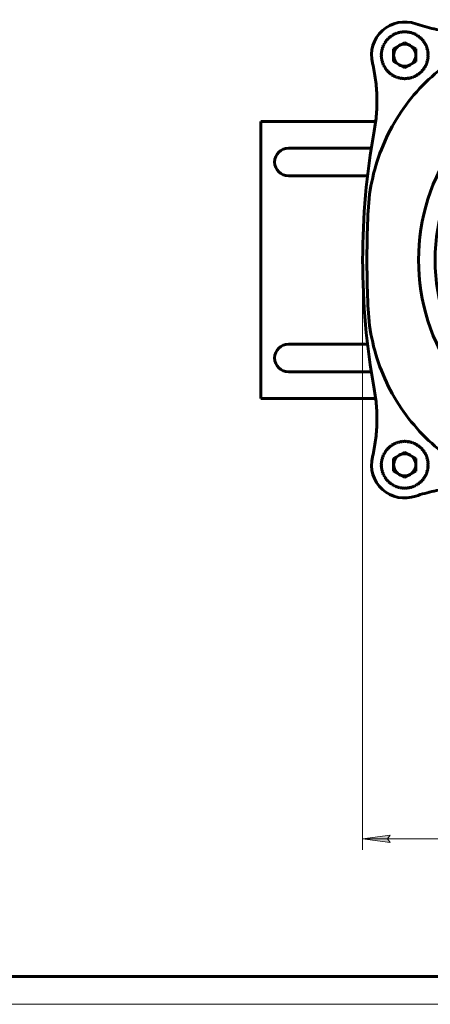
# Model space of a CAD drawing. Header units: millimetres. Extents: x 0 to 841, y 0 to 594.
# Tile 2 of 17: x 210 to 284, y 0 to 178. Entities that reach past the tile are written whole.
import ezdxf

# ---------------------------------------------------------------- set-up
doc = ezdxf.new("R2010")
doc.units = ezdxf.units.MM
doc.linetypes.add('K5LT_BASIC', pattern=[0])
doc.linetypes.add('K5LT_THIN', pattern=[0])
doc.layers.add('Системный слой', color=7, linetype='Continuous')
doc.layers.add('Системный слой (1)', color=251, linetype='Continuous', true_color=0x6c6c6c)
doc.styles.add('KDIMTEXTSTYLE', font='txt', dxfattribs={"width": 0.96, "oblique": 15, "height": 5})
doc.styles.add('KTEXTSTYLE', font='txt', dxfattribs={"width": 0.96, "height": 5})
doc.dimstyles.new('KDIMSTYLE (1.00)', dxfattribs={"dimtxt": 5, "dimasz": 1, "dimexe": 2, "dimexo": 0, "dimgap": 1, "dimtad": 1, "dimtxsty": 'KDIMTEXTSTYLE', "dimsah": 1, "dimcen": 0, "dimdle": 1, "dimadec": 0, "dimazin": 0, "dimtfac": 0.667, "dimtmove": 0, "dimatfit": 3, "dimfxl": 1, "dimtvp": 1, "dimtolj": 1, "dimtzin": 0, "dimarcsym": 0})

# ---------------------------------------------------------------- blocks, each defined once
blk = doc.blocks.new('U63')
at = {"layer": 'Системный слой (1)', "color": 143, "linetype": 'K5LT_BASIC', "lineweight": 60, "true_color": 0x33acca}
for start, end in [(90, 129.3272), (140.6728, 219.3272), (230.6728, 270)]:
    blk.add_arc((318.82, 134.47), 33.5, start, end, dxfattribs=at)
blk = doc.blocks.new('D5')
at = {"layer": 'Системный слой (1)'}
for points in [[(272.22, 29.9), (277.22, 30.56), (276.72, 29.9), (277.22, 29.24)], [(384.04, 29.9), (379.04, 30.56), (379.54, 29.9), (379.04, 29.24)]]:
    blk.add_hatch(color=7, dxfattribs=at).paths.add_polyline_path(points)
at = {"layer": 'Системный слой (1)', "color": 7, "linetype": 'K5LT_THIN', "lineweight": 18, "true_color": 0xffffff}
for p, q in [((272.22, 134.47), (272.22, 27.9)), ((384.04, 134.29), (384.04, 27.9)), ((272.22, 29.9), (277.22, 30.56)), ((277.22, 30.56), (276.72, 29.9)), ((379.54, 29.9), (379.04, 30.56)), ((379.04, 30.56), (384.04, 29.9)), ((277.22, 29.24), (272.22, 29.9)), ((272.22, 29.9), (384.04, 29.9)), ((276.72, 29.9), (277.22, 29.24)), ((384.04, 29.9), (379.04, 29.24)), ((379.04, 29.24), (379.54, 29.9))]:
    blk.add_line(p, q, dxfattribs=at)
blk.add_wipeout([(323.52, 30.9), (323.52, 38.28), (332.38, 38.28), (332.38, 30.9)]).dxf.layer = 'Системный слой (1)'
at = {"layer": 'Системный слой (1)', "color": 7, "insert": (323.52, 37.49), "char_height": 5, "attachment_point": 1, "style": 'KTEXTSTYLE'}
blk.add_mtext('\\fArial|b0|c204|p34;\\H5.0;\\W1.000;\\Q15;\\fGOST Type AU|b0|i0|c204|p34;\\Q15;\\W0.960;112', dxfattribs=at)
blk = doc.blocks.new('KDIMARROW_01')
at = {"layer": 'Системный слой'}
blk.add_hatch(color=0, dxfattribs=at).paths.add_polyline_path([(-5, -0.66), (0, 0), (-5, 0.66), (-4.5, 0)])
at = {"layer": 'Системный слой', "color": 0, "linetype": 'K5LT_THIN', "lineweight": 18}
for p, q in [((-4.5, 0), (-5, 0.66)), ((-5, 0.66), (0, 0)), ((0, 0), (-5, -0.66)), ((-5, -0.66), (-4.5, 0))]:
    blk.add_line(p, q, dxfattribs=at)
at = {"layer": 'Системный слой (1)', "color": 0, "linetype": 'K5LT_THIN', "lineweight": 18}
blk.add_line((318.82, 471.12), (317.82, 471.12), dxfattribs=at)
blk = doc.blocks.new('U121')
at = {"color": 143, "linetype": 'K5LT_BASIC', "lineweight": 60, "true_color": 0x33acca}
blk.add_line((836, 5), (20, 5), dxfattribs=at)
at = {"color": 7, "linetype": 'K5LT_THIN', "lineweight": 18, "true_color": 0xffffff}
blk.add_line((841, 0), (0, 0), dxfattribs=at)

msp = doc.modelspace()

# ---------------------------------------------------------------- linework, layer by layer
at = {"layer": 'Системный слой (1)', "color": 143, "linetype": 'K5LT_BASIC', "lineweight": 60, "true_color": 0x33acca}
for p, q in [((276.685, 174.341), (276.723, 174.308)), ((276.845, 174.436), (276.811, 174.472)), ((276.99, 174.574), (276.845, 174.436)), ((276.955, 174.611), (276.99, 174.574)), ((277.123, 174.691), (277.092, 174.73)), ((277.28, 174.816), (277.123, 174.691)), ((277.248, 174.855), (277.28, 174.816)), ((277.423, 174.92), (277.395, 174.961)), ((277.59, 175.03), (277.423, 174.92)), ((277.562, 175.071), (277.59, 175.03)), ((277.742, 175.121), (277.718, 175.165)), ((277.918, 175.215), (277.742, 175.121)), ((277.894, 175.259), (277.918, 175.215)), ((278.077, 175.292), (278.057, 175.338)), ((278.261, 175.371), (278.077, 175.292)), ((278.241, 175.417), (278.261, 175.371)), ((278.427, 175.433), (278.411, 175.48)), ((278.617, 175.495), (278.427, 175.433)), ((278.601, 175.542), (278.617, 175.495)), ((278.787, 175.542), (278.776, 175.59)), ((278.982, 175.586), (278.787, 175.542)), ((278.971, 175.635), (278.982, 175.586)), ((279.157, 175.618), (279.15, 175.667)), ((279.355, 175.645), (279.157, 175.618)), ((279.348, 175.694), (279.355, 175.645)), ((279.531, 175.661), (279.529, 175.71)), ((279.731, 175.67), (279.531, 175.661)), ((279.729, 175.719), (279.731, 175.67)), ((279.908, 175.67), (279.91, 175.719)), ((280.108, 175.661), (279.908, 175.67)), ((280.11, 175.71), (280.108, 175.661)), ((280.284, 175.645), (280.291, 175.694)), ((280.482, 175.618), (280.284, 175.645)), ((280.489, 175.667), (280.482, 175.618)), ((280.656, 175.586), (280.667, 175.635)), ((280.851, 175.542), (280.656, 175.586)), ((280.862, 175.59), (280.851, 175.542)), ((281.022, 175.495), (281.037, 175.542)), ((281.212, 175.433), (281.022, 175.495)), ((281.227, 175.48), (281.212, 175.433)), ((281.378, 175.371), (281.397, 175.417)), ((281.562, 175.292), (281.378, 175.371)), ((281.581, 175.338), (281.562, 175.292)), ((281.721, 175.215), (281.745, 175.259)), ((281.897, 175.121), (281.721, 175.215)), ((281.921, 175.165), (281.897, 175.121)), ((282.049, 175.03), (282.077, 175.071)), ((282.216, 174.92), (282.049, 175.03)), ((282.243, 174.961), (282.216, 174.92)), ((282.359, 174.816), (282.39, 174.855)), ((282.515, 174.691), (282.359, 174.816)), ((282.547, 174.73), (282.515, 174.691)), ((282.649, 174.574), (282.683, 174.611)), ((282.793, 174.436), (282.649, 174.574)), ((282.828, 174.472), (282.793, 174.436)), ((282.916, 174.308), (282.953, 174.341)), ((275.798, 172.684), (275.745, 172.491)), ((275.75, 172.697), (275.798, 172.684)), ((275.853, 172.852), (275.806, 172.87)), ((275.923, 173.039), (275.853, 172.852)), ((275.877, 173.057), (275.923, 173.039)), ((275.993, 173.202), (275.948, 173.224)), ((276.08, 173.382), (275.993, 173.202)), ((276.035, 173.404), (276.08, 173.382)), ((276.164, 173.538), (276.121, 173.564)), ((276.266, 173.71), (276.164, 173.538)), ((276.223, 173.736), (276.266, 173.71)), ((276.364, 173.858), (276.323, 173.887)), ((276.481, 174.019), (276.364, 173.858)), ((276.441, 174.049), (276.481, 174.019)), ((276.592, 174.158), (276.554, 174.191)), ((276.723, 174.308), (276.592, 174.158)), ((279.819, 173.78), (277.819, 172.625)), ((277.819, 172.625), (277.819, 170.316)), ((281.819, 172.625), (279.819, 173.78)), ((281.819, 170.316), (281.819, 172.625)), ((283.047, 174.158), (282.916, 174.308)), ((283.085, 174.191), (283.047, 174.158)), ((283.157, 174.019), (283.198, 174.049)), ((283.275, 173.858), (283.157, 174.019)), ((283.315, 173.887), (283.275, 173.858)), ((283.372, 173.71), (283.415, 173.736)), ((283.475, 173.538), (283.372, 173.71)), ((283.518, 173.564), (283.475, 173.538)), ((283.559, 173.382), (283.604, 173.404)), ((283.646, 173.202), (283.559, 173.382)), ((283.691, 173.224), (283.646, 173.202)), ((283.715, 173.039), (283.762, 173.057)), ((283.786, 172.852), (283.715, 173.039)), ((283.832, 172.87), (283.786, 172.852)), ((283.84, 172.684), (283.888, 172.697)), ((283.893, 172.491), (283.84, 172.684)), ((275.57, 171.57), (275.62, 171.57)), ((275.62, 171.37), (275.57, 171.37)), ((275.628, 171.747), (275.579, 171.752)), ((275.579, 171.189), (275.628, 171.194)), ((275.597, 171.951), (275.646, 171.946)), ((275.646, 170.994), (275.597, 170.99)), ((275.62, 171.57), (275.62, 171.37)), ((275.67, 172.122), (275.621, 172.131)), ((275.621, 170.81), (275.67, 170.819)), ((275.646, 171.946), (275.628, 171.747)), ((275.628, 171.194), (275.646, 170.994)), ((275.657, 172.327), (275.706, 172.319)), ((275.706, 172.319), (275.67, 172.122)), ((275.67, 170.819), (275.706, 170.622)), ((275.745, 172.491), (275.697, 172.504)), ((283.942, 172.504), (283.893, 172.491)), ((283.933, 172.319), (283.982, 172.327)), ((283.969, 172.122), (283.933, 172.319)), ((283.933, 170.622), (283.969, 170.819)), ((284.018, 172.131), (283.969, 172.122)), ((283.969, 170.819), (284.018, 170.81)), ((283.992, 171.946), (284.042, 171.951)), ((284.01, 171.747), (283.992, 171.946)), ((283.992, 170.994), (284.01, 171.194)), ((284.042, 170.99), (283.992, 170.994)), ((284.06, 171.752), (284.01, 171.747)), ((284.01, 171.194), (284.06, 171.189)), ((284.018, 171.37), (284.018, 171.57)), ((284.018, 171.57), (284.068, 171.57)), ((284.068, 171.37), (284.018, 171.37)), ((275.706, 170.622), (275.657, 170.613)), ((275.697, 170.436), (275.745, 170.45)), ((275.745, 170.45), (275.798, 170.257)), ((275.798, 170.257), (275.75, 170.244)), ((275.806, 170.071), (275.853, 170.089)), ((275.853, 170.089), (275.923, 169.901)), ((275.923, 169.901), (275.877, 169.884)), ((275.948, 169.717), (275.993, 169.739)), ((275.993, 169.739), (276.08, 169.559)), ((276.08, 169.559), (276.035, 169.537)), ((276.121, 169.377), (276.164, 169.403)), ((276.164, 169.403), (276.266, 169.231)), ((276.266, 169.231), (276.223, 169.205)), ((276.323, 169.054), (276.364, 169.083)), ((276.364, 169.083), (276.481, 168.922)), ((277.819, 170.316), (279.819, 169.161)), ((279.819, 169.161), (281.819, 170.316)), ((283.157, 168.922), (283.275, 169.083)), ((283.275, 169.083), (283.315, 169.054)), ((283.372, 169.231), (283.475, 169.403)), ((283.415, 169.205), (283.372, 169.231)), ((283.475, 169.403), (283.518, 169.377)), ((283.559, 169.559), (283.646, 169.739)), ((283.604, 169.537), (283.559, 169.559)), ((283.646, 169.739), (283.691, 169.717)), ((283.715, 169.901), (283.786, 170.089)), ((283.762, 169.884), (283.715, 169.901)), ((283.786, 170.089), (283.832, 170.071)), ((283.84, 170.257), (283.893, 170.45)), ((283.888, 170.244), (283.84, 170.257)), ((283.893, 170.45), (283.942, 170.436)), ((283.982, 170.613), (283.933, 170.622)), ((276.481, 168.922), (276.441, 168.892)), ((276.554, 168.75), (276.592, 168.783)), ((276.592, 168.783), (276.723, 168.633)), ((276.723, 168.633), (276.685, 168.6)), ((276.811, 168.469), (276.845, 168.505)), ((276.845, 168.505), (276.99, 168.366)), ((276.99, 168.366), (276.955, 168.33)), ((277.092, 168.211), (277.123, 168.25)), ((277.123, 168.25), (277.28, 168.125)), ((277.28, 168.125), (277.248, 168.086)), ((277.395, 167.98), (277.423, 168.021)), ((277.423, 168.021), (277.59, 167.911)), ((277.59, 167.911), (277.562, 167.869)), ((277.718, 167.776), (277.742, 167.82)), ((277.742, 167.82), (277.918, 167.726)), ((277.918, 167.726), (277.894, 167.682)), ((278.057, 167.603), (278.077, 167.649)), ((278.077, 167.649), (278.261, 167.57)), ((278.261, 167.57), (278.241, 167.524)), ((278.411, 167.46), (278.427, 167.508)), ((278.427, 167.508), (278.617, 167.446)), ((278.617, 167.446), (278.601, 167.399)), ((278.776, 167.35), (278.787, 167.399)), ((278.787, 167.399), (278.982, 167.355)), ((278.982, 167.355), (278.971, 167.306)), ((279.15, 167.273), (279.157, 167.323)), ((279.157, 167.323), (279.355, 167.296)), ((279.355, 167.296), (279.348, 167.247)), ((279.529, 167.23), (279.531, 167.28)), ((279.531, 167.28), (279.731, 167.271)), ((279.731, 167.271), (279.729, 167.221)), ((279.908, 167.271), (280.108, 167.28)), ((279.91, 167.221), (279.908, 167.271)), ((280.108, 167.28), (280.11, 167.23)), ((280.284, 167.296), (280.482, 167.323)), ((280.291, 167.247), (280.284, 167.296)), ((280.482, 167.323), (280.489, 167.273)), ((280.656, 167.355), (280.851, 167.399)), ((280.667, 167.306), (280.656, 167.355)), ((280.851, 167.399), (280.862, 167.35)), ((281.022, 167.446), (281.212, 167.508)), ((281.037, 167.399), (281.022, 167.446)), ((281.212, 167.508), (281.227, 167.46)), ((281.378, 167.57), (281.562, 167.649)), ((281.397, 167.524), (281.378, 167.57)), ((281.562, 167.649), (281.581, 167.603)), ((281.721, 167.726), (281.897, 167.82)), ((281.745, 167.682), (281.721, 167.726)), ((281.897, 167.82), (281.921, 167.776)), ((282.049, 167.911), (282.216, 168.021)), ((282.077, 167.869), (282.049, 167.911)), ((282.216, 168.021), (282.243, 167.98)), ((282.359, 168.125), (282.515, 168.25)), ((282.39, 168.086), (282.359, 168.125)), ((282.515, 168.25), (282.547, 168.211)), ((282.649, 168.366), (282.793, 168.505)), ((282.683, 168.33), (282.649, 168.366)), ((282.793, 168.505), (282.828, 168.469)), ((282.916, 168.633), (283.047, 168.783)), ((282.953, 168.6), (282.916, 168.633)), ((283.047, 168.783), (283.085, 168.75)), ((283.198, 168.892), (283.157, 168.922)), ((253.819, 159.47), (253.819, 109.47)), ((253.819, 159.47), (274.576, 159.47)), ((258.819, 154.67), (273.793, 154.67)), ((273.109, 149.67), (258.819, 149.67)), ((258.819, 119.27), (273.109, 119.27)), ((273.793, 114.27), (258.819, 114.27)), ((253.819, 109.47), (274.576, 109.47)), ((278.241, 101.417), (278.261, 101.371)), ((278.427, 101.433), (278.411, 101.48)), ((278.617, 101.495), (278.427, 101.433)), ((278.601, 101.542), (278.617, 101.495)), ((278.787, 101.542), (278.776, 101.59)), ((278.982, 101.586), (278.787, 101.542)), ((278.971, 101.635), (278.982, 101.586)), ((279.157, 101.618), (279.15, 101.667)), ((279.355, 101.645), (279.157, 101.618)), ((279.348, 101.694), (279.355, 101.645)), ((279.531, 101.661), (279.529, 101.71)), ((279.731, 101.67), (279.531, 101.661)), ((279.729, 101.719), (279.731, 101.67)), ((279.908, 101.67), (279.91, 101.719)), ((280.108, 101.661), (279.908, 101.67)), ((280.11, 101.71), (280.108, 101.661)), ((280.284, 101.645), (280.291, 101.694)), ((280.482, 101.618), (280.284, 101.645)), ((280.489, 101.667), (280.482, 101.618)), ((280.656, 101.586), (280.667, 101.635)), ((280.851, 101.542), (280.656, 101.586)), ((280.862, 101.59), (280.851, 101.542)), ((281.022, 101.495), (281.037, 101.542)), ((281.212, 101.433), (281.022, 101.495)), ((281.227, 101.48), (281.212, 101.433)), ((281.378, 101.371), (281.397, 101.417)), ((276.266, 99.71), (276.164, 99.538)), ((276.223, 99.736), (276.266, 99.71)), ((276.364, 99.858), (276.323, 99.887)), ((276.481, 100.019), (276.364, 99.858)), ((276.441, 100.049), (276.481, 100.019)), ((276.592, 100.158), (276.554, 100.191)), ((276.723, 100.308), (276.592, 100.158)), ((276.685, 100.341), (276.723, 100.308)), ((276.845, 100.436), (276.811, 100.472)), ((276.99, 100.574), (276.845, 100.436)), ((276.955, 100.611), (276.99, 100.574)), ((277.123, 100.691), (277.092, 100.73)), ((277.28, 100.816), (277.123, 100.691)), ((277.248, 100.855), (277.28, 100.816)), ((277.423, 100.92), (277.395, 100.961)), ((277.59, 101.03), (277.423, 100.92)), ((277.562, 101.071), (277.59, 101.03)), ((277.742, 101.121), (277.718, 101.165)), ((277.918, 101.215), (277.742, 101.121)), ((279.819, 99.78), (277.819, 98.625)), ((277.894, 101.259), (277.918, 101.215)), ((278.077, 101.292), (278.057, 101.338)), ((278.261, 101.371), (278.077, 101.292)), ((281.819, 98.625), (279.819, 99.78)), ((281.562, 101.292), (281.378, 101.371)), ((281.581, 101.338), (281.562, 101.292)), ((281.721, 101.215), (281.745, 101.259)), ((281.897, 101.121), (281.721, 101.215)), ((281.921, 101.165), (281.897, 101.121)), ((282.049, 101.03), (282.077, 101.071)), ((282.216, 100.92), (282.049, 101.03)), ((282.243, 100.961), (282.216, 100.92)), ((282.359, 100.816), (282.39, 100.855)), ((282.515, 100.691), (282.359, 100.816)), ((282.547, 100.73), (282.515, 100.691)), ((282.649, 100.574), (282.683, 100.611)), ((282.793, 100.436), (282.649, 100.574)), ((282.828, 100.472), (282.793, 100.436)), ((282.916, 100.308), (282.953, 100.341)), ((283.047, 100.158), (282.916, 100.308)), ((283.085, 100.191), (283.047, 100.158)), ((283.157, 100.019), (283.198, 100.049)), ((283.275, 99.858), (283.157, 100.019)), ((283.315, 99.887), (283.275, 99.858)), ((283.372, 99.71), (283.415, 99.736)), ((283.475, 99.538), (283.372, 99.71)), ((275.597, 97.951), (275.646, 97.946)), ((275.67, 98.122), (275.621, 98.131)), ((275.646, 97.946), (275.628, 97.747)), ((275.657, 98.327), (275.706, 98.319)), ((275.706, 98.319), (275.67, 98.122)), ((275.745, 98.491), (275.697, 98.504)), ((275.798, 98.684), (275.745, 98.491)), ((275.75, 98.697), (275.798, 98.684)), ((275.853, 98.852), (275.806, 98.87)), ((275.923, 99.039), (275.853, 98.852)), ((275.877, 99.057), (275.923, 99.039)), ((275.993, 99.202), (275.948, 99.224)), ((276.08, 99.382), (275.993, 99.202)), ((276.035, 99.404), (276.08, 99.382)), ((276.164, 99.538), (276.121, 99.564)), ((277.819, 98.625), (277.819, 96.316)), ((281.819, 96.316), (281.819, 98.625)), ((283.518, 99.564), (283.475, 99.538)), ((283.559, 99.382), (283.604, 99.404)), ((283.646, 99.202), (283.559, 99.382)), ((283.691, 99.224), (283.646, 99.202)), ((283.715, 99.039), (283.762, 99.057)), ((283.786, 98.852), (283.715, 99.039)), ((283.832, 98.87), (283.786, 98.852)), ((283.84, 98.684), (283.888, 98.697)), ((283.893, 98.491), (283.84, 98.684)), ((283.942, 98.504), (283.893, 98.491)), ((283.933, 98.319), (283.982, 98.327)), ((283.969, 98.122), (283.933, 98.319)), ((284.018, 98.131), (283.969, 98.122)), ((283.992, 97.946), (284.042, 97.951)), ((284.01, 97.747), (283.992, 97.946)), ((275.57, 97.57), (275.62, 97.57)), ((275.62, 97.37), (275.57, 97.37)), ((275.628, 97.747), (275.579, 97.752)), ((275.579, 97.189), (275.628, 97.194)), ((275.646, 96.994), (275.597, 96.99)), ((275.62, 97.57), (275.62, 97.37)), ((275.621, 96.81), (275.67, 96.819)), ((275.628, 97.194), (275.646, 96.994)), ((275.706, 96.622), (275.657, 96.613)), ((275.67, 96.819), (275.706, 96.622)), ((275.697, 96.436), (275.745, 96.45)), ((275.745, 96.45), (275.798, 96.257)), ((275.798, 96.257), (275.75, 96.244)), ((275.806, 96.071), (275.853, 96.089)), ((275.853, 96.089), (275.923, 95.901)), ((277.819, 96.316), (279.819, 95.161)), ((279.819, 95.161), (281.819, 96.316)), ((283.715, 95.901), (283.786, 96.089)), ((283.786, 96.089), (283.832, 96.071)), ((283.84, 96.257), (283.893, 96.45)), ((283.888, 96.244), (283.84, 96.257)), ((283.893, 96.45), (283.942, 96.436)), ((283.933, 96.622), (283.969, 96.819)), ((283.982, 96.613), (283.933, 96.622)), ((283.969, 96.819), (284.018, 96.81)), ((283.992, 96.994), (284.01, 97.194)), ((284.042, 96.99), (283.992, 96.994)), ((284.06, 97.752), (284.01, 97.747)), ((284.01, 97.194), (284.06, 97.189)), ((284.018, 97.57), (284.068, 97.57)), ((284.018, 97.37), (284.018, 97.57)), ((284.068, 97.37), (284.018, 97.37)), ((275.923, 95.901), (275.877, 95.884)), ((275.948, 95.717), (275.993, 95.739)), ((275.993, 95.739), (276.08, 95.559)), ((276.08, 95.559), (276.035, 95.537)), ((276.121, 95.377), (276.164, 95.403)), ((276.164, 95.403), (276.266, 95.231)), ((276.266, 95.231), (276.223, 95.205)), ((276.323, 95.054), (276.364, 95.083)), ((276.364, 95.083), (276.481, 94.922)), ((276.481, 94.922), (276.441, 94.892)), ((276.554, 94.75), (276.592, 94.783)), ((276.592, 94.783), (276.723, 94.633)), ((276.723, 94.633), (276.685, 94.6)), ((276.811, 94.469), (276.845, 94.505)), ((276.845, 94.505), (276.99, 94.366)), ((276.99, 94.366), (276.955, 94.33)), ((282.649, 94.366), (282.793, 94.505)), ((282.683, 94.33), (282.649, 94.366)), ((282.793, 94.505), (282.828, 94.469)), ((282.916, 94.633), (283.047, 94.783)), ((282.953, 94.6), (282.916, 94.633)), ((283.047, 94.783), (283.085, 94.75)), ((283.157, 94.922), (283.275, 95.083)), ((283.198, 94.892), (283.157, 94.922)), ((283.275, 95.083), (283.315, 95.054)), ((283.372, 95.231), (283.475, 95.403)), ((283.415, 95.205), (283.372, 95.231)), ((283.475, 95.403), (283.518, 95.377)), ((283.559, 95.559), (283.646, 95.739)), ((283.604, 95.537), (283.559, 95.559)), ((283.646, 95.739), (283.691, 95.717)), ((283.762, 95.884), (283.715, 95.901)), ((277.092, 94.211), (277.123, 94.25)), ((277.123, 94.25), (277.28, 94.125)), ((277.28, 94.125), (277.248, 94.086)), ((277.395, 93.98), (277.423, 94.021)), ((277.423, 94.021), (277.59, 93.911)), ((277.59, 93.911), (277.562, 93.869)), ((277.718, 93.776), (277.742, 93.82)), ((277.742, 93.82), (277.918, 93.726)), ((277.918, 93.726), (277.894, 93.682)), ((278.057, 93.603), (278.077, 93.649)), ((278.077, 93.649), (278.261, 93.57)), ((278.261, 93.57), (278.241, 93.524)), ((278.411, 93.46), (278.427, 93.508)), ((278.427, 93.508), (278.617, 93.446)), ((278.617, 93.446), (278.601, 93.399)), ((278.776, 93.35), (278.787, 93.399)), ((278.787, 93.399), (278.982, 93.355)), ((278.982, 93.355), (278.971, 93.306)), ((279.15, 93.273), (279.157, 93.323)), ((279.157, 93.323), (279.355, 93.296)), ((279.355, 93.296), (279.348, 93.247)), ((279.529, 93.23), (279.531, 93.28)), ((279.531, 93.28), (279.731, 93.271)), ((279.731, 93.271), (279.729, 93.221)), ((279.908, 93.271), (280.108, 93.28)), ((279.91, 93.221), (279.908, 93.271)), ((280.108, 93.28), (280.11, 93.23)), ((280.284, 93.296), (280.482, 93.323)), ((280.291, 93.247), (280.284, 93.296)), ((280.482, 93.323), (280.489, 93.273)), ((280.656, 93.355), (280.851, 93.399)), ((280.667, 93.306), (280.656, 93.355)), ((280.851, 93.399), (280.862, 93.35)), ((281.022, 93.446), (281.212, 93.508)), ((281.037, 93.399), (281.022, 93.446)), ((281.212, 93.508), (281.227, 93.46)), ((281.378, 93.57), (281.562, 93.649)), ((281.397, 93.524), (281.378, 93.57)), ((281.562, 93.649), (281.581, 93.603)), ((281.721, 93.726), (281.897, 93.82)), ((281.745, 93.682), (281.721, 93.726)), ((281.897, 93.82), (281.921, 93.776)), ((282.049, 93.911), (282.216, 94.021)), ((282.077, 93.869), (282.049, 93.911)), ((282.216, 94.021), (282.243, 93.98)), ((282.359, 94.125), (282.515, 94.25)), ((282.39, 94.086), (282.359, 94.125)), ((282.515, 94.25), (282.547, 94.211))]:
    msp.add_line(p, q, dxfattribs=at)
for centre, radius, start, end in [((279.819, 171.47), 6, 70.52406, 193.93096), ((279.819, 171.47), 4.25, 135.06255, 137.50888), ((279.819, 171.47), 4.25, 129.91969, 132.36603), ((279.819, 171.47), 4.25, 124.77683, 127.22317), ((279.819, 171.47), 4.25, 119.63397, 122.08031), ((279.819, 171.47), 4.25, 114.49112, 116.93745), ((279.819, 171.47), 4.25, 109.34826, 111.7946), ((279.819, 171.47), 4.25, 104.2054, 106.65174), ((279.819, 171.47), 4.25, 99.06255, 101.50888), ((279.819, 171.47), 4.25, 93.91969, 96.36603), ((279.819, 171.47), 4.25, 90, 91.22317), ((279.819, 171.47), 4.25, 88.77683, 90), ((279.819, 171.47), 4.25, 83.63397, 86.08031), ((279.819, 171.47), 4.25, 78.49112, 80.93745), ((279.819, 171.47), 4.25, 73.34826, 75.7946), ((279.819, 171.47), 4.25, 68.2054, 70.65174), ((279.819, 171.47), 4.25, 63.06255, 65.50888), ((279.819, 171.47), 4.25, 57.91969, 60.36603), ((279.819, 171.47), 4.25, 52.77683, 55.22317), ((279.819, 171.47), 4.25, 47.63397, 50.08031), ((279.819, 171.47), 4.25, 42.49112, 44.93745), ((279.819, 171.47), 4.25, 160.77683, 163.22317), ((279.819, 171.47), 4.25, 155.63397, 158.08031), ((279.819, 171.47), 4.25, 150.49112, 152.93745), ((279.819, 171.47), 4.25, 145.34826, 147.7946), ((279.819, 171.47), 4.25, 140.2054, 142.65174), ((279.819, 171.47), 4.25, 37.34826, 39.7946), ((279.819, 171.47), 4.25, 32.2054, 34.65174), ((279.819, 171.47), 4.25, 27.06255, 29.50888), ((279.819, 171.47), 4.25, 21.91969, 24.36603), ((279.819, 171.47), 4.25, 16.77683, 19.22317), ((279.819, 171.47), 4.25, 176.2054, 178.65174), ((279.819, 171.47), 4.25, 181.34826, 183.7946), ((279.819, 171.47), 4.25, 171.06255, 173.50888), ((279.819, 171.47), 4.25, 186.49112, 188.93745), ((279.819, 171.47), 4.25, 165.91969, 168.36603), ((279.819, 171.47), 4.25, 11.63397, 14.08031), ((279.819, 171.47), 4.25, 6.49112, 8.93745), ((279.819, 171.47), 4.25, 351.06255, 353.50888), ((279.819, 171.47), 4.25, 1.34826, 3.7946), ((279.819, 171.47), 4.25, 356.2054, 358.65174), ((244.878, 162.803), 30, 13.83796, 13.93096), ((279.819, 171.47), 4.25, 191.63397, 194.08031), ((279.819, 171.47), 4.25, 196.77683, 199.22317), ((279.819, 171.47), 4.25, 201.91969, 204.36603), ((279.819, 171.47), 4.25, 207.06255, 209.50888), ((279.819, 171.47), 4.25, 212.2054, 214.65174), ((279.819, 171.47), 4.25, 325.34826, 327.7946), ((279.819, 171.47), 4.25, 330.49112, 332.93745), ((279.819, 171.47), 4.25, 335.63397, 338.08031), ((279.819, 171.47), 4.25, 340.77683, 343.22317), ((279.819, 171.47), 4.25, 345.91969, 348.36603), ((279.819, 171.47), 4.25, 217.34826, 219.7946), ((279.819, 171.47), 4.25, 222.49112, 224.93745), ((279.819, 171.47), 4.25, 227.63397, 230.08031), ((279.819, 171.47), 4.25, 232.77683, 235.22317), ((279.819, 171.47), 4.25, 237.91969, 240.36603), ((279.819, 171.47), 4.25, 243.06255, 245.50888), ((279.819, 171.47), 4.25, 248.2054, 250.65174), ((279.819, 171.47), 4.25, 253.34826, 255.7946), ((279.819, 171.47), 4.25, 258.49112, 260.93745), ((279.819, 171.47), 4.25, 263.63397, 266.08031), ((279.819, 171.47), 4.25, 268.77683, 270), ((279.819, 171.47), 4.25, 270, 271.22317), ((279.819, 171.47), 4.25, 273.91969, 276.36603), ((279.819, 171.47), 4.25, 279.06255, 281.50888), ((279.819, 171.47), 4.25, 284.2054, 286.65174), ((279.819, 171.47), 4.25, 289.34826, 291.7946), ((279.819, 171.47), 4.25, 294.49112, 296.93745), ((279.819, 171.47), 4.25, 299.63397, 302.08031), ((279.819, 171.47), 4.25, 304.77683, 307.22317), ((279.819, 171.47), 4.25, 309.91969, 312.36603), ((279.819, 171.47), 4.25, 315.06255, 317.50888), ((279.819, 171.47), 4.25, 320.2054, 322.65174), ((402.717, 134.47), 130.497, 169.71316, 190.28684), ((318.819, 134.47), 36.5, 144.46142, 215.53858), ((258.819, 152.17), 2.5, 90, 270), ((258.819, 116.77), 2.5, 90, 270), ((279.819, 97.47), 4.25, 109.34826, 111.7946), ((279.819, 97.47), 4.25, 104.2054, 106.65174), ((279.819, 97.47), 4.25, 99.06255, 101.50888), ((279.819, 97.47), 4.25, 93.91969, 96.36603), ((279.819, 97.47), 4.25, 90, 91.22317), ((279.819, 97.47), 4.25, 88.77683, 90), ((279.819, 97.47), 4.25, 83.63397, 86.08031), ((279.819, 97.47), 4.25, 78.49112, 80.93745), ((279.819, 97.47), 4.25, 73.34826, 75.7946), ((279.819, 97.47), 4.25, 68.2054, 70.65174), ((279.819, 97.47), 4.25, 145.34826, 147.7946), ((279.819, 97.47), 4.25, 140.2054, 142.65174), ((279.819, 97.47), 4.25, 135.06255, 137.50888), ((279.819, 97.47), 4.25, 129.91969, 132.36603), ((279.819, 97.47), 4.25, 124.77683, 127.22317), ((279.819, 97.47), 4.25, 119.63397, 122.08031), ((279.819, 97.47), 4.25, 114.49112, 116.93745), ((279.819, 97.47), 4.25, 63.06255, 65.50888), ((279.819, 97.47), 4.25, 57.91969, 60.36603), ((279.819, 97.47), 4.25, 52.77683, 55.22317), ((279.819, 97.47), 4.25, 47.63397, 50.08031), ((279.819, 97.47), 4.25, 42.49112, 44.93745), ((279.819, 97.47), 4.25, 37.34826, 39.7946), ((279.819, 97.47), 4.25, 32.2054, 34.65174), ((279.819, 97.47), 6, 166.06904, 289.49088), ((244.878, 106.138), 30, 346.06904, 346.16093), ((279.819, 97.47), 4.25, 171.06255, 173.50888), ((279.819, 97.47), 4.25, 165.91969, 168.36603), ((279.819, 97.47), 4.25, 160.77683, 163.22317), ((279.819, 97.47), 4.25, 155.63397, 158.08031), ((279.819, 97.47), 4.25, 150.49112, 152.93745), ((279.819, 97.47), 4.25, 27.06255, 29.50888), ((279.819, 97.47), 4.25, 21.91969, 24.36603), ((279.819, 97.47), 4.25, 16.77683, 19.22317), ((279.819, 97.47), 4.25, 11.63397, 14.08031), ((279.819, 97.47), 4.25, 6.49112, 8.93745), ((279.819, 97.47), 4.25, 176.2054, 178.65174), ((279.819, 97.47), 4.25, 181.34826, 183.7946), ((279.819, 97.47), 4.25, 186.49112, 188.93745), ((279.819, 97.47), 4.25, 191.63397, 194.08031), ((279.819, 97.47), 4.25, 196.77683, 199.22317), ((279.819, 97.47), 4.25, 340.77683, 343.22317), ((279.819, 97.47), 4.25, 345.91969, 348.36603), ((279.819, 97.47), 4.25, 351.06255, 353.50888), ((279.819, 97.47), 4.25, 1.34826, 3.7946), ((279.819, 97.47), 4.25, 356.2054, 358.65174), ((279.819, 97.47), 4.25, 201.91969, 204.36603), ((279.819, 97.47), 4.25, 207.06255, 209.50888), ((279.819, 97.47), 4.25, 212.2054, 214.65174), ((279.819, 97.47), 4.25, 217.34826, 219.7946), ((279.819, 97.47), 4.25, 222.49112, 224.93745), ((279.819, 97.47), 4.25, 227.63397, 230.08031), ((279.819, 97.47), 4.25, 309.91969, 312.36603), ((279.819, 97.47), 4.25, 315.06255, 317.50888), ((279.819, 97.47), 4.25, 320.2054, 322.65174), ((279.819, 97.47), 4.25, 325.34826, 327.7946), ((279.819, 97.47), 4.25, 330.49112, 332.93745), ((279.819, 97.47), 4.25, 335.63397, 338.08031), ((279.819, 97.47), 4.25, 232.77683, 235.22317), ((279.819, 97.47), 4.25, 237.91969, 240.36603), ((279.819, 97.47), 4.25, 243.06255, 245.50888), ((279.819, 97.47), 4.25, 248.2054, 250.65174), ((279.819, 97.47), 4.25, 253.34826, 255.7946), ((279.819, 97.47), 4.25, 258.49112, 260.93745), ((279.819, 97.47), 4.25, 263.63397, 266.08031), ((279.819, 97.47), 4.25, 268.77683, 270), ((279.819, 97.47), 4.25, 270, 271.22317), ((279.819, 97.47), 4.25, 273.91969, 276.36603), ((279.819, 97.47), 4.25, 279.06255, 281.50888), ((279.819, 97.47), 4.25, 284.2054, 286.65174), ((279.819, 97.47), 4.25, 289.34826, 291.7946), ((279.819, 97.47), 4.25, 294.49112, 296.93745), ((279.819, 97.47), 4.25, 299.63397, 302.08031), ((279.819, 97.47), 4.25, 304.77683, 307.22317)]:
    msp.add_arc(centre, radius, start, end, dxfattribs=at)
for points, knots in [([(315.84, 177.884), (315.199, 177.802), (313.449, 177.578), (310.591, 177.212), (307.219, 176.78), (304.904, 176.483), (301.729, 176.076), (297.779, 175.222), (292.131, 172.925), (286.942, 169.669), (282.383, 165.549), (278.605, 160.687), (275.732, 155.24), (273.854, 149.38), (273.303, 145.325), (273.135, 141.823), (273.03, 138.881), (272.977, 134.469), (273.03, 130.058), (273.135, 127.118), (273.206, 125.648)], [0, 0, 0, 0, 0.00632895, 0.01729768, 0.02826641, 0.03923514, 0.03923514, 0.05764214, 0.07604913, 0.09445612, 0.11286311, 0.13127011, 0.1496771, 0.16808409, 0.18649108, 0.18649108, 0.19981033, 0.21312958, 0.22644883, 0.23976808, 0.23976808, 0.23976808, 0.23976808]), ([(281.82, 177.127), (282.907, 176.763), (284.009, 176.463), (286.273, 175.984), (287.436, 175.808), (289.769, 175.594), (290.944, 175.556), (293.287, 175.617), (294.453, 175.715), (295.616, 175.883)], [0, 0, 0, 0, 0.2455259, 0.2455259, 0.4970173, 0.4970173, 0.7485086, 0.7485086, 1, 1, 1, 1]), ([(278.819, 173.202), (278.517, 173.028), (278.262, 172.773), (277.913, 172.168), (277.819, 171.82), (277.819, 171.47)], [0, 0, 0, 0, 0.5235988, 0.5235988, 1.0471976, 1.0471976, 1.0471976, 1.0471976]), ([(281.819, 171.47), (281.819, 171.82), (281.726, 172.168), (281.377, 172.773), (281.122, 173.028), (280.819, 173.202)], [0, 0, 0, 0, 0.5235988, 0.5235988, 1.0471976, 1.0471976, 1.0471976, 1.0471976]), ([(277.819, 171.47), (277.819, 171.121), (277.913, 170.773), (278.262, 170.168), (278.517, 169.913), (278.819, 169.738)], [0, 0, 0, 0, 0.5235988, 0.5235988, 1.0471976, 1.0471976, 1.0471976, 1.0471976]), ([(280.819, 169.738), (281.122, 169.913), (281.377, 170.168), (281.726, 170.773), (281.819, 171.121), (281.819, 171.47)], [0, 0, 0, 0, 0.5235988, 0.5235988, 1.0471976, 1.0471976, 1.0471976, 1.0471976]), ([(274.318, 157.774), (274.503, 158.792), (274.634, 159.816), (274.792, 161.873), (274.817, 162.909), (274.761, 164.975), (274.68, 166.007), (274.415, 168.022), (274.236, 169.005), (274.007, 169.979)], [0, 0, 0, 0, 0.2520956, 0.2520956, 0.5041913, 0.5041913, 0.7562869, 0.7562869, 1, 1, 1, 1]), ([(273.206, 125.648), (273.304, 123.615), (273.854, 119.56), (275.732, 113.7), (278.606, 108.252), (282.384, 103.391), (286.943, 99.27), (292.132, 96.016), (297.78, 93.719), (301.729, 92.865), (304.905, 92.458), (307.22, 92.161), (310.592, 91.729), (313.45, 91.363), (315.199, 91.139), (315.84, 91.057)], [0.81337762, 0.81337762, 0.81337762, 0.81337762, 0.83179525, 0.85021287, 0.8686305, 0.88704812, 0.90546575, 0.92388338, 0.942301, 0.96071863, 0.96071863, 0.97170078, 0.98268293, 0.99366508, 1, 1, 1, 1]), ([(274.007, 98.962), (274.236, 99.936), (274.415, 100.917), (274.679, 102.929), (274.761, 103.962), (274.817, 106.028), (274.792, 107.063), (274.635, 109.124), (274.503, 110.149), (274.318, 111.167)], [0, 0, 0, 0, 0.2437501, 0.2437501, 0.4958334, 0.4958334, 0.7479167, 0.7479167, 1, 1, 1, 1]), ([(278.819, 99.202), (278.517, 99.028), (278.262, 98.773), (277.913, 98.168), (277.819, 97.82), (277.819, 97.47)], [0, 0, 0, 0, 0.5235988, 0.5235988, 1.0471976, 1.0471976, 1.0471976, 1.0471976]), ([(281.819, 97.47), (281.819, 97.82), (281.726, 98.168), (281.377, 98.773), (281.122, 99.028), (280.819, 99.202)], [0, 0, 0, 0, 0.5235988, 0.5235988, 1.0471976, 1.0471976, 1.0471976, 1.0471976]), ([(277.819, 97.47), (277.819, 97.121), (277.913, 96.773), (278.262, 96.168), (278.517, 95.913), (278.819, 95.738)], [0, 0, 0, 0, 0.5235988, 0.5235988, 1.0471976, 1.0471976, 1.0471976, 1.0471976]), ([(280.819, 95.738), (281.122, 95.913), (281.377, 96.168), (281.726, 96.773), (281.819, 97.121), (281.819, 97.47)], [0, 0, 0, 0, 0.5235988, 0.5235988, 1.0471976, 1.0471976, 1.0471976, 1.0471976]), ([(295.616, 93.058), (294.453, 93.226), (293.287, 93.324), (290.946, 93.385), (289.77, 93.347), (287.438, 93.133), (286.275, 92.957), (284.01, 92.478), (282.908, 92.178), (281.821, 91.814)], [0, 0, 0, 0, 0.2515193, 0.2515193, 0.5030385, 0.5030385, 0.7545578, 0.7545578, 1, 1, 1, 1])]:
    msp.add_open_spline(points, degree=3, knots=knots, dxfattribs=at)
for points in [[(279.819, 173.47), (279.47, 173.47), (279.122, 173.377), (278.819, 173.202)], [(280.819, 173.202), (280.517, 173.377), (280.168, 173.47), (279.819, 173.47)], [(278.819, 169.738), (279.122, 169.564), (279.47, 169.47), (279.819, 169.47)], [(279.819, 169.47), (280.168, 169.47), (280.517, 169.564), (280.819, 169.738)], [(279.819, 99.47), (279.47, 99.47), (279.122, 99.377), (278.819, 99.202)], [(280.819, 99.202), (280.517, 99.377), (280.168, 99.47), (279.819, 99.47)], [(278.819, 95.738), (279.122, 95.564), (279.47, 95.47), (279.819, 95.47)], [(279.819, 95.47), (280.168, 95.47), (280.517, 95.564), (280.819, 95.738)]]:
    msp.add_open_spline(points, degree=3, dxfattribs=at)

# ---------------------------------------------------------------- block references
at = {"layer": 'Системный слой (1)'}
msp.add_blockref('U63', (0, 0), dxfattribs=at)

# ---------------------------------------------------------------- next in the draw order: dimensions: what is measured, and where the dimension line sits
at = {"layer": 'Системный слой (1)', "color": 7}
dim = msp.add_linear_dim(base=(272.22, 29.9), p1=(384.042, 134.289), p2=(272.22, 134.47), dimstyle='KDIMSTYLE (1.00)', override={"dimexo": 0, "dimpost": '\\fGOST Type AU|b0|c204|p34;\\H5.0;\\W0.960;\\Q15;<>', "dimblk1": 'KDIMARROW_01', "dimblk2": 'KDIMARROW_01', "dimse1": 0, "dimse2": 0, "dimclrt": 7, "dimtol": 1, "dimtp": 0, "dimtm": 0, "dimtdec": 5, "dimtolj": 1}, dxfattribs=at)
dim.commit()
dim.dimension.update_dxf_attribs({"geometry": 'D5', "text_midpoint": (328.131, 29.9), "dimtype": 160})

# ---------------------------------------------------------------- next in the draw order: block references
msp.add_blockref('U121', (0, 0))

doc.saveas('drawing.dxf')
